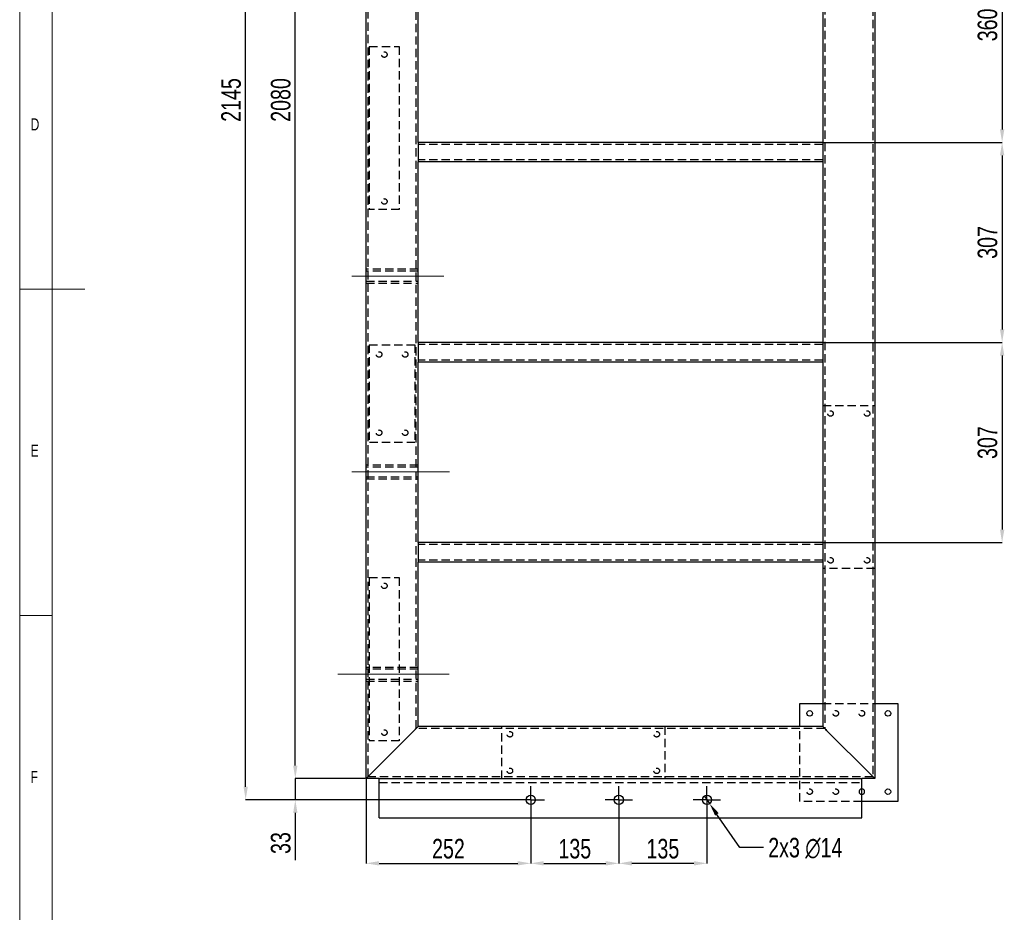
# Model space of a CAD drawing. Header units: millimetres. Extents: x 5 to 3649, y 4 to 418.
# Tile 54 of 105: x 1837 to 1988, y 116 to 253. Entities that reach past the tile are written whole.
import ezdxf

# ---------------------------------------------------------------- set-up
doc = ezdxf.new("R2010")
doc.units = ezdxf.units.MM
doc.header["$PDSIZE"] = -1
doc.linetypes.add('CENTERX2', pattern=[20.32, 12.7, -2.54, 2.54, -2.54])
doc.linetypes.add('HIDDEN', pattern=[1.905, 1.27, -0.635])
for name, color, linetype in [('COTES', 1, 'Continuous'), ('NOTES', 6, 'Continuous'), ('TRAIT-FINS', 9, 'Continuous'), ('TRAIT-MIXTES', 3, 'CENTERX2'), ('TRAIT-TIRET', 2, 'HIDDEN')]:
    doc.layers.add(name, color=color, linetype=linetype)
doc.layers.add('TRAIT-FORT', color=4, linetype='Continuous', lineweight=25)
doc.styles.add('SLDTEXTSTYLE0', font='TXT', dxfattribs={"width": 0.75})
doc.dimstyles.new('SLDDIMSTYLE0', dxfattribs={"dimtxt": 3, "dimasz": 2, "dimexe": 0, "dimexo": 0.0625, "dimgap": 0.75, "dimtad": 1, "dimdec": 0, "dimlfac": 10, "dimrnd": 1e-09, "dimzin": 12, "dimdsep": 46, "dimtxsty": 'SLDTEXTSTYLE0', "dimsah": 1, "dimcen": 0.09, "dimadec": 0, "dimazin": 3, "dimtfac": 1, "dimtdec": 0, "dimtofl": 0, "dimtmove": 0, "dimatfit": 3, "dimfxl": 1, "dimfrac": 2, "dimtolj": 1, "dimtzin": 12, "dimarcsym": 0})
doc.dimstyles.new('SLDDIMSTYLE1', dxfattribs={"dimtxt": 3, "dimasz": 2, "dimexe": 0, "dimexo": 0.0625, "dimgap": 0.75, "dimtad": 1, "dimdec": 0, "dimlfac": 10, "dimrnd": 1e-09, "dimzin": 12, "dimdsep": 46, "dimtxsty": 'SLDTEXTSTYLE0', "dimsah": 1, "dimcen": 0.09, "dimadec": 0, "dimazin": 3, "dimtfac": 1, "dimtdec": 0, "dimtmove": 0, "dimatfit": 0, "dimfxl": 1, "dimfrac": 2, "dimtolj": 1, "dimtzin": 12, "dimarcsym": 0})
doc.dimstyles.new('SLDDIMSTYLE2', dxfattribs={"dimtxt": 3, "dimasz": 2, "dimexe": 0, "dimexo": 0.0625, "dimgap": 0.75, "dimtad": 0, "dimtih": 1, "dimtoh": 1, "dimdec": 0, "dimlfac": 10, "dimrnd": 1e-09, "dimzin": 12, "dimdsep": 46, "dimtxsty": 'SLDTEXTSTYLE0', "dimblk1": 'NONE', "dimsah": 1, "dimcen": 0, "dimadec": 0, "dimazin": 3, "dimtfac": 1, "dimtdec": 0, "dimtmove": 0, "dimatfit": 3, "dimldrblk": 'NONE', "dimfxl": 1, "dimfrac": 2, "dimtolj": 1, "dimtzin": 12, "dimarcsym": 0})

# ---------------------------------------------------------------- blocks, each defined once
blk = doc.blocks.new('*D2170')
at = {"layer": 'COTES', "color": 0, "lineweight": -2, "transparency": 16777216}
for p, q in [((1889.96, 344.69), (1879.18, 344.69)), ((1879.18, 138.69), (1879.18, 342.69)), ((1889.96, 136.69), (1879.18, 136.69))]:
    blk.add_line(p, q, dxfattribs=at)
at = {"layer": 'COTES', "color": 0, "transparency": 16777216}
for points in [[(1878.85, 342.69), (1879.51, 342.69), (1879.18, 344.69)], [(1878.85, 138.69), (1879.51, 138.69), (1879.18, 136.69)]]:
    blk.add_solid(points, dxfattribs=at)
at = {"layer": 'Defpoints', "color": 0, "transparency": 16777216}
for p in [(1879.18, 344.69), (1890.02, 344.69), (1890.02, 136.69)]:
    blk.add_point(p, dxfattribs=at)
at = {"layer": 'COTES', "color": 0, "transparency": 16777216, "insert": (1875.43, 240.69), "char_height": 3, "attachment_point": 2, "rotation": 90, "style": 'SLDTEXTSTYLE0'}
blk.add_mtext('\\A1;2080', dxfattribs=at)
blk = doc.blocks.new('*D2174')
at = {"layer": 'COTES', "color": 0, "lineweight": -2, "transparency": 16777216}
for p, q in [((1960.09, 270.19), (1987.52, 270.19)), ((1987.52, 268.19), (1987.52, 236.19)), ((1960.09, 234.19), (1987.52, 234.19))]:
    blk.add_line(p, q, dxfattribs=at)
at = {"layer": 'COTES', "color": 0, "transparency": 16777216}
for points in [[(1987.19, 268.19), (1987.86, 268.19), (1987.52, 270.19)], [(1987.19, 236.19), (1987.86, 236.19), (1987.52, 234.19)]]:
    blk.add_solid(points, dxfattribs=at)
at = {"layer": 'Defpoints', "color": 0, "transparency": 16777216}
for p in [(1960.02, 270.19), (1960.02, 234.19), (1987.52, 234.19)]:
    blk.add_point(p, dxfattribs=at)
at = {"layer": 'COTES', "color": 0, "transparency": 16777216, "insert": (1983.77, 252.19), "char_height": 3, "attachment_point": 2, "rotation": 90, "style": 'SLDTEXTSTYLE0'}
blk.add_mtext('\\A1;360', dxfattribs=at)
blk = doc.blocks.new('*D2175')
at = {"layer": 'COTES', "color": 0, "lineweight": -2, "transparency": 16777216}
for p, q in [((1960.09, 234.19), (1987.52, 234.19)), ((1987.52, 232.19), (1987.52, 205.53)), ((1960.09, 203.53), (1987.52, 203.53))]:
    blk.add_line(p, q, dxfattribs=at)
at = {"layer": 'COTES', "color": 0, "transparency": 16777216}
for points in [[(1987.19, 232.19), (1987.86, 232.19), (1987.52, 234.19)], [(1987.19, 205.53), (1987.86, 205.53), (1987.52, 203.53)]]:
    blk.add_solid(points, dxfattribs=at)
at = {"layer": 'Defpoints', "color": 0, "transparency": 16777216}
for p in [(1960.02, 234.19), (1960.02, 203.53), (1987.52, 203.53)]:
    blk.add_point(p, dxfattribs=at)
at = {"layer": 'COTES', "color": 0, "transparency": 16777216, "insert": (1983.77, 218.86), "char_height": 3, "attachment_point": 2, "rotation": 90, "style": 'SLDTEXTSTYLE0'}
blk.add_mtext('\\A1;307', dxfattribs=at)
blk = doc.blocks.new('*D2176')
at = {"layer": 'COTES', "color": 0, "lineweight": -2, "transparency": 16777216}
for p, q in [((1960.09, 203.53), (1987.52, 203.53)), ((1987.52, 201.53), (1987.52, 174.86)), ((1960.09, 172.86), (1987.52, 172.86))]:
    blk.add_line(p, q, dxfattribs=at)
at = {"layer": 'COTES', "color": 0, "transparency": 16777216}
for points in [[(1987.19, 201.53), (1987.86, 201.53), (1987.52, 203.53)], [(1987.19, 174.86), (1987.86, 174.86), (1987.52, 172.86)]]:
    blk.add_solid(points, dxfattribs=at)
at = {"layer": 'Defpoints', "color": 0, "transparency": 16777216}
for p in [(1960.02, 203.53), (1960.02, 172.86), (1987.52, 172.86)]:
    blk.add_point(p, dxfattribs=at)
at = {"layer": 'COTES', "color": 0, "transparency": 16777216, "insert": (1983.77, 188.19), "char_height": 3, "attachment_point": 2, "rotation": 90, "style": 'SLDTEXTSTYLE0'}
blk.add_mtext('\\A1;307', dxfattribs=at)
blk = doc.blocks.new('*D2179')
at = {"layer": 'COTES', "color": 0, "lineweight": -2, "transparency": 16777216}
for p, q in [((1913.11, 347.94), (1871.57, 347.94)), ((1871.57, 135.44), (1871.57, 345.94)), ((1913.11, 133.44), (1871.57, 133.44))]:
    blk.add_line(p, q, dxfattribs=at)
at = {"layer": 'COTES', "color": 0, "transparency": 16777216}
for points in [[(1871.24, 345.94), (1871.9, 345.94), (1871.57, 347.94)], [(1871.24, 135.44), (1871.9, 135.44), (1871.57, 133.44)]]:
    blk.add_solid(points, dxfattribs=at)
at = {"layer": 'Defpoints', "color": 0, "transparency": 16777216}
for p in [(1871.57, 347.94), (1913.17, 347.94), (1913.17, 133.44)]:
    blk.add_point(p, dxfattribs=at)
at = {"layer": 'COTES', "color": 0, "transparency": 16777216, "insert": (1867.82, 240.69), "char_height": 3, "attachment_point": 2, "rotation": 90, "style": 'SLDTEXTSTYLE0'}
blk.add_mtext('\\A1;2145', dxfattribs=at)
blk = doc.blocks.new('*D2181')
at = {"layer": 'COTES', "color": 0, "lineweight": -2, "transparency": 16777216}
for p, q in [((1879.18, 138.69), (1879.18, 140.69)), ((1889.96, 136.69), (1879.18, 136.69)), ((1879.18, 136.69), (1879.18, 133.44)), ((1913.11, 133.44), (1879.18, 133.44)), ((1879.18, 131.44), (1879.18, 124.19))]:
    blk.add_line(p, q, dxfattribs=at)
at = {"layer": 'COTES', "color": 0, "transparency": 16777216}
for points in [[(1878.85, 138.69), (1879.51, 138.69), (1879.18, 136.69)], [(1878.85, 131.44), (1879.51, 131.44), (1879.18, 133.44)]]:
    blk.add_solid(points, dxfattribs=at)
at = {"layer": 'Defpoints', "color": 0, "transparency": 16777216}
for p in [(1879.18, 136.69), (1890.02, 136.69), (1913.17, 133.44)]:
    blk.add_point(p, dxfattribs=at)
at = {"layer": 'COTES', "color": 0, "transparency": 16777216, "insert": (1875.43, 126.82), "char_height": 3, "attachment_point": 2, "rotation": 90, "style": 'SLDTEXTSTYLE0'}
blk.add_mtext('\\A1;33', dxfattribs=at)
blk = doc.blocks.new('*D2182')
at = {"layer": 'COTES', "color": 0, "lineweight": -2, "transparency": 16777216}
for p, q in [((1890.02, 136.63), (1890.02, 123.71)), ((1915.27, 131.28), (1915.27, 123.71)), ((1892.02, 123.71), (1913.27, 123.71))]:
    blk.add_line(p, q, dxfattribs=at)
at = {"layer": 'COTES', "color": 0, "transparency": 16777216}
for points in [[(1892.02, 124.05), (1892.02, 123.38), (1890.02, 123.71)], [(1913.27, 124.05), (1913.27, 123.38), (1915.27, 123.71)]]:
    blk.add_solid(points, dxfattribs=at)
at = {"layer": 'Defpoints', "color": 0, "transparency": 16777216}
for p in [(1890.02, 136.69), (1915.27, 131.34), (1915.27, 123.71)]:
    blk.add_point(p, dxfattribs=at)
at = {"layer": 'COTES', "color": 0, "transparency": 16777216, "insert": (1902.65, 127.46), "char_height": 3, "attachment_point": 2, "style": 'SLDTEXTSTYLE0'}
blk.add_mtext('\\A1;252', dxfattribs=at)
blk = doc.blocks.new('*D2183')
at = {"layer": 'COTES', "color": 0, "lineweight": -2, "transparency": 16777216}
for p, q in [((1915.27, 131.28), (1915.27, 123.71)), ((1928.77, 131.28), (1928.77, 123.71)), ((1917.27, 123.71), (1926.77, 123.71))]:
    blk.add_line(p, q, dxfattribs=at)
at = {"layer": 'COTES', "color": 0, "transparency": 16777216}
for points in [[(1917.27, 124.05), (1917.27, 123.38), (1915.27, 123.71)], [(1926.77, 124.05), (1926.77, 123.38), (1928.77, 123.71)]]:
    blk.add_solid(points, dxfattribs=at)
at = {"layer": 'Defpoints', "color": 0, "transparency": 16777216}
for p in [(1915.27, 131.34), (1928.77, 131.34), (1928.77, 123.71)]:
    blk.add_point(p, dxfattribs=at)
at = {"layer": 'COTES', "color": 0, "transparency": 16777216, "insert": (1922.02, 127.46), "char_height": 3, "attachment_point": 2, "style": 'SLDTEXTSTYLE0'}
blk.add_mtext('\\A1;135', dxfattribs=at)
blk = doc.blocks.new('*D2184')
at = {"layer": 'COTES', "color": 0, "lineweight": -2, "transparency": 16777216}
for p, q in [((1928.77, 131.28), (1928.77, 123.71)), ((1942.27, 131.28), (1942.27, 123.71)), ((1940.27, 123.71), (1930.77, 123.71))]:
    blk.add_line(p, q, dxfattribs=at)
at = {"layer": 'COTES', "color": 0, "transparency": 16777216}
for points in [[(1930.77, 124.05), (1930.77, 123.38), (1928.77, 123.71)], [(1940.27, 124.05), (1940.27, 123.38), (1942.27, 123.71)]]:
    blk.add_solid(points, dxfattribs=at)
at = {"layer": 'Defpoints', "color": 0, "transparency": 16777216}
for p in [(1928.77, 131.34), (1942.27, 131.34), (1928.77, 123.71)]:
    blk.add_point(p, dxfattribs=at)
at = {"layer": 'COTES', "color": 0, "transparency": 16777216, "insert": (1935.52, 127.46), "char_height": 3, "attachment_point": 2, "style": 'SLDTEXTSTYLE0'}
blk.add_mtext('\\A1;135', dxfattribs=at)
blk = doc.blocks.new('*D2185')
at = {"layer": 'COTES', "color": 0, "lineweight": -2, "transparency": 16777216}
for p, q in [((1941.88, 134.02), (1942.67, 132.87)), ((1947.32, 126.12), (1943.8, 131.22)), ((1950.92, 126.12), (1947.32, 126.12))]:
    blk.add_line(p, q, dxfattribs=at)
at = {"layer": 'COTES', "color": 0, "transparency": 16777216}
blk.add_solid([(1944.08, 131.41), (1943.53, 131.03), (1942.67, 132.87)], dxfattribs=at)
at = {"layer": 'Defpoints', "color": 0, "transparency": 16777216}
for p in [(1941.88, 134.02), (1942.67, 132.87)]:
    blk.add_point(p, dxfattribs=at)
at = {"layer": 'COTES', "color": 0, "transparency": 16777216, "insert": (1951.67, 127.62), "char_height": 3, "attachment_point": 1, "style": 'SLDTEXTSTYLE0'}
blk.add_mtext('\\A1;2x3 ∅14', dxfattribs=at)
blk = doc.blocks.new('_None')
blk = doc.blocks.new('SW_CENTERMARKSYMBOL_318')
at = {"layer": 'TRAIT-MIXTES', "color": 0}
for p, q in [((0, 1.4), (0, 2.1)), ((-1.4, 0), (-2.1, 0)), ((0, 0), (-1.4, 0)), ((0, 0), (0, 1.4)), ((0, 0), (0, -1.4)), ((0, 0), (1.4, 0)), ((1.4, 0), (2.1, 0)), ((0, -1.4), (0, -2.1))]:
    blk.add_line(p, q, dxfattribs=at)
blk = doc.blocks.new('SW_CENTERMARKSYMBOL_319')
at = {"layer": 'TRAIT-MIXTES', "color": 0}
for p, q in [((0, 1.4), (0, 2.1)), ((-1.4, 0), (-2.1, 0)), ((0, 0), (-1.4, 0)), ((0, 0), (0, 1.4)), ((0, 0), (0, -1.4)), ((0, 0), (1.4, 0)), ((1.4, 0), (2.1, 0)), ((0, -1.4), (0, -2.1))]:
    blk.add_line(p, q, dxfattribs=at)
blk = doc.blocks.new('SW_CENTERMARKSYMBOL_320')
at = {"layer": 'TRAIT-MIXTES', "color": 0}
for p, q in [((0, 1.4), (0, 2.1)), ((-1.4, 0), (-2.1, 0)), ((0, 0), (-1.4, 0)), ((0, 0), (0, 1.4)), ((0, 0), (0, -1.4)), ((0, 0), (1.4, 0)), ((1.4, 0), (2.1, 0)), ((0, -1.4), (0, -2.1))]:
    blk.add_line(p, q, dxfattribs=at)

msp = doc.modelspace()

# ---------------------------------------------------------------- linework, layer by layer
at = {"lineweight": 18}
for p, q in [((1836.932432, 416.713779), (1836.932432, 6.713779)), ((1841.932432, 411.713779), (1841.932432, 11.713779)), ((1836.932432, 211.713779), (1846.932432, 211.713779)), ((1841.932432, 161.713779), (1836.932432, 161.713779))]:
    msp.add_line(p, q, dxfattribs=at)
at = {"layer": 'TRAIT-FINS', "lineweight": 18}
for p, q in [((1887.840466, 213.693068), (1901.927048, 213.693068)), ((1887.840466, 183.693068), (1902.802616, 183.693068)), ((1885.69346, 152.693068), (1902.753523, 152.693068))]:
    msp.add_line(p, q, dxfattribs=at)
at = {"layer": 'TRAIT-FORT', "lineweight": 25}
for p, q in [((1890.022631, 136.69301), (1890.022631, 344.693194)), ((1968.022628, 344.693194), (1968.022628, 136.69301)), ((1898.022623, 234.193239), (1898.022623, 267.193041)), ((1960.022635, 267.193041), (1960.022635, 234.193239)), ((1960.022635, 234.193239), (1898.022623, 234.193239)), ((1898.022623, 234.193239), (1898.022623, 233.593187)), ((1960.022635, 234.193239), (1960.022635, 233.593187)), ((1898.022623, 233.593187), (1898.022623, 231.793032)), ((1960.022635, 233.593187), (1960.022635, 231.793032)), ((1898.022623, 231.793032), (1898.022623, 231.19298)), ((1898.022623, 203.526507), (1898.022623, 231.19298)), ((1960.022635, 231.19298), (1898.022623, 231.19298)), ((1960.022635, 231.793032), (1960.022635, 231.19298)), ((1960.022635, 231.19298), (1960.022635, 203.526507)), ((1960.022635, 203.526507), (1898.022623, 203.526507)), ((1898.022623, 203.526507), (1898.022623, 202.926455)), ((1898.022623, 202.926455), (1898.022623, 201.126299)), ((1960.022635, 203.526507), (1960.022635, 202.926455)), ((1960.022635, 202.926455), (1960.022635, 201.126299)), ((1898.022623, 201.126299), (1898.022623, 200.526247)), ((1960.022635, 201.126299), (1960.022635, 200.526247)), ((1898.022623, 172.859774), (1898.022623, 200.526247)), ((1960.022635, 200.526247), (1898.022623, 200.526247)), ((1960.022635, 200.526247), (1960.022635, 172.859774)), ((1960.022635, 172.859774), (1898.022623, 172.859774)), ((1898.022623, 172.859774), (1898.022623, 172.259722)), ((1898.022623, 172.259722), (1898.022623, 170.459566)), ((1960.022635, 172.859774), (1960.022635, 172.259722)), ((1960.022635, 172.259722), (1960.022635, 170.459566)), ((1898.022623, 170.459566), (1898.022623, 169.859896)), ((1898.022623, 144.693194), (1898.022623, 169.859896)), ((1960.022635, 169.859896), (1898.022623, 169.859896)), ((1960.022635, 170.459566), (1960.022635, 169.859896)), ((1960.022635, 169.859896), (1960.022635, 144.693194)), ((1956.522627, 144.693194), (1956.522627, 148.193178)), ((1956.522627, 148.193178), (1960.022635, 148.193178)), ((1968.022628, 148.193178), (1971.522636, 148.193178)), ((1971.522636, 148.193178), (1971.522636, 133.193026)), ((1890.622635, 137.293062), (1897.422643, 144.093142)), ((1960.022635, 144.693194), (1898.022623, 144.693194)), ((1960.62264, 144.093142), (1967.422624, 137.293062)), ((1892.022629, 136.69301), (1890.022631, 136.69301)), ((1892.022629, 136.69301), (1966.02263, 136.69301)), ((1892.022629, 130.693255), (1892.022629, 136.69301)), ((1968.022628, 136.69301), (1966.02263, 136.69301)), ((1966.02263, 130.693255), (1966.02263, 136.69301)), ((1971.522636, 133.193026), (1966.02263, 133.193026)), ((1892.022629, 130.693255), (1966.02263, 130.693255))]:
    msp.add_line(p, q, dxfattribs=at)
at = {"layer": 'TRAIT-FORT', "lineweight": 25, "flags": 128}
for points in [[(1897.422643, 144.093142), (1897.526832, 144.197283), (1897.62785, 144.298372), (1897.722621, 144.392977), (1897.808309, 144.478808), (1897.882266, 144.552813), (1897.942252, 144.612703), (1897.986455, 144.656954), (1898.013516, 144.684038), (1898.022623, 144.693194)], [(1898.022623, 144.693194), (1898.013516, 144.684038), (1897.986455, 144.656954), (1897.942252, 144.612703), (1897.882266, 144.552813), (1897.808309, 144.478808), (1897.722621, 144.392977), (1897.62785, 144.298372), (1897.526832, 144.197283), (1897.422643, 144.093142)], [(1960.022635, 144.693194), (1960.034151, 144.681368), (1960.068293, 144.647417), (1960.123749, 144.592104), (1960.198374, 144.517336), (1960.289283, 144.426546), (1960.393019, 144.322786), (1960.505576, 144.210253), (1960.62264, 144.093142)], [(1960.62264, 144.093142), (1960.505576, 144.210253), (1960.393019, 144.322786), (1960.289283, 144.426546), (1960.198374, 144.517336), (1960.123749, 144.592104), (1960.068293, 144.647417), (1960.034151, 144.681368), (1960.022635, 144.693194)], [(1890.022631, 136.69301), (1890.03417, 136.704455), (1890.068312, 136.738787), (1890.123744, 136.7941), (1890.198369, 136.868868), (1890.289278, 136.959658), (1890.393014, 137.063418), (1890.505571, 137.175951), (1890.622635, 137.293062)], [(1890.622635, 137.293062), (1890.505571, 137.175951), (1890.393014, 137.063418), (1890.289278, 136.959658), (1890.198369, 136.868868), (1890.123744, 136.7941), (1890.068312, 136.738787), (1890.03417, 136.704455), (1890.022631, 136.69301)], [(1967.422624, 137.293062), (1967.526813, 137.188921), (1967.627854, 137.087832), (1967.722626, 136.993227), (1967.808313, 136.907396), (1967.882247, 136.833391), (1967.942257, 136.773501), (1967.986436, 136.72925), (1968.01352, 136.702166), (1968.022628, 136.69301)], [(1968.022628, 136.69301), (1968.011112, 136.704455), (1967.976971, 136.738787), (1967.921515, 136.7941), (1967.84689, 136.868868), (1967.755981, 136.959658), (1967.652245, 137.063418), (1967.539687, 137.175951), (1967.422624, 137.293062)]]:
    msp.add_lwpolyline(points, dxfattribs=at)
at = {"layer": 'TRAIT-FORT', "lineweight": 25}
for centre, radius in [((1958.022632, 146.693068), 0.425), ((1970.022632, 146.693068), 0.425), ((1970.022632, 134.693068), 0.425), ((1915.272605, 133.443068), 0.7), ((1928.772605, 133.443068), 0.7), ((1942.272605, 133.443068), 0.7)]:
    msp.add_circle(centre, radius, dxfattribs=at)
msp.add_arc((1966.022632, 134.693068), 0.425, 270, 90, dxfattribs=at)
at = {"layer": 'TRAIT-TIRET'}
for p, q in [((1890.322633, 136.993227), (1890.322633, 344.392977)), ((1967.722626, 344.392977), (1967.722626, 136.993227)), ((1897.722621, 144.392977), (1897.722621, 336.993227)), ((1960.322638, 336.993227), (1960.322638, 144.392977)), ((1890.522642, 248.893175), (1890.522642, 223.893175)), ((1890.522642, 248.893175), (1895.122643, 248.893175)), ((1895.122643, 248.893175), (1895.122643, 223.893175)), ((1960.022635, 233.893023), (1898.022623, 233.893023)), ((1960.022635, 231.493197), (1898.022623, 231.493197)), ((1895.122643, 223.893175), (1890.522642, 223.893175)), ((1890.322633, 214.743242), (1890.022631, 214.743242)), ((1898.022623, 214.743242), (1890.022631, 214.743242)), ((1898.022623, 214.443026), (1890.022631, 214.443026)), ((1898.022623, 214.743242), (1897.722621, 214.743242)), ((1890.022631, 212.943087), (1898.022623, 212.943087)), ((1890.022631, 212.643252), (1890.322633, 212.643252)), ((1890.022631, 212.643252), (1898.022623, 212.643252)), ((1897.722621, 212.643252), (1898.022623, 212.643252)), ((1890.522642, 203.193102), (1890.522642, 188.192949)), ((1890.522642, 203.193102), (1897.522635, 203.193102)), ((1897.522635, 203.193102), (1897.522635, 188.192949)), ((1960.022635, 203.22629), (1898.022623, 203.22629)), ((1960.022635, 200.826464), (1898.022623, 200.826464)), ((1960.022635, 193.893252), (1968.022628, 193.893252)), ((1897.522635, 188.192949), (1890.522642, 188.192949)), ((1890.322633, 184.742937), (1890.022631, 184.742937)), ((1898.022623, 184.742937), (1890.022631, 184.742937)), ((1898.022623, 184.443102), (1890.022631, 184.443102)), ((1898.022623, 184.742937), (1897.722621, 184.742937)), ((1890.022631, 182.943163), (1898.022623, 182.943163)), ((1890.022631, 182.642946), (1890.322633, 182.642946)), ((1890.022631, 182.642946), (1898.022623, 182.642946)), ((1897.722621, 182.642946), (1898.022623, 182.642946)), ((1960.022635, 172.559557), (1898.022623, 172.559557)), ((1960.022635, 170.159731), (1898.022623, 170.159731)), ((1968.022628, 168.893252), (1960.022635, 168.893252)), ((1890.522642, 167.493258), (1890.522642, 142.493258)), ((1890.522642, 167.493258), (1895.122643, 167.493258)), ((1895.122643, 167.493258), (1895.122643, 142.493258)), ((1890.322633, 153.743181), (1890.022631, 153.743181)), ((1898.022623, 153.743181), (1890.022631, 153.743181)), ((1898.022623, 153.442965), (1890.022631, 153.442965)), ((1898.022623, 153.743181), (1897.722621, 153.743181)), ((1890.022631, 151.943026), (1898.022623, 151.943026)), ((1890.022631, 151.643191), (1890.322633, 151.643191)), ((1890.022631, 151.643191), (1898.022623, 151.643191)), ((1897.722621, 151.643191), (1898.022623, 151.643191)), ((1960.022635, 148.193178), (1968.022628, 148.193178)), ((1960.322638, 144.392977), (1897.722621, 144.392977)), ((1910.822625, 136.69301), (1910.822625, 144.693194)), ((1935.822625, 144.693194), (1935.822625, 136.69301)), ((1956.522627, 133.193026), (1956.522627, 144.693194)), ((1895.122643, 142.493258), (1890.522642, 142.493258)), ((1967.722626, 136.993227), (1890.322633, 136.993227)), ((1892.022629, 136.092959), (1966.02263, 136.092959)), ((1966.02263, 133.193026), (1956.522627, 133.193026))]:
    msp.add_line(p, q, dxfattribs=at)
for centre in [(1892.822632, 247.643068), (1892.822632, 225.143068), (1892.022632, 201.693068), (1896.022632, 201.693068), (1961.222632, 192.643068), (1966.822632, 192.643068), (1892.022632, 189.693068), (1896.022632, 189.693068), (1961.222632, 170.143068), (1966.822632, 170.143068), (1892.822632, 166.243068), (1962.022632, 146.693068), (1966.022632, 146.693068), (1892.822632, 143.743068), (1912.072632, 143.493068), (1934.572632, 143.493068), (1912.072632, 137.893068), (1934.572632, 137.893068), (1958.022632, 134.693068), (1962.022632, 134.693068)]:
    msp.add_circle(centre, 0.425, dxfattribs=at)
msp.add_arc((1966.022632, 134.693068), 0.425, 90, 270, dxfattribs=at)

# ---------------------------------------------------------------- block references
at = {"layer": 'TRAIT-MIXTES'}
for name, p in [('SW_CENTERMARKSYMBOL_318', (1915.272605, 133.443068)), ('SW_CENTERMARKSYMBOL_319', (1928.772605, 133.443068)), ('SW_CENTERMARKSYMBOL_320', (1942.272605, 133.443068))]:
    msp.add_blockref(name, p, dxfattribs=at)

# ---------------------------------------------------------------- texts
at = {"layer": 'NOTES', "char_height": 1.852083, "attachment_point": 1, "style": 'SLDTEXTSTYLE0'}
for s, insert in [('D', (1838.599099, 237.881796)), ('E', (1838.599099, 187.881796)), ('F', (1838.599099, 137.881796))]:
    msp.add_mtext(s, dxfattribs=dict(at, insert=insert))

# ---------------------------------------------------------------- dimensions: what is measured, and where the dimension line sits
at = {"layer": 'COTES'}
for base, p1, p2, dimstyle, picture, middle in [((1871.571626, 347.943068), (1913.172605, 133.443068), (1913.172605, 347.943068), 'SLDDIMSTYLE0', '*D2179', (1871.571626, 240.693068)), ((1879.181013, 344.693068), (1890.022632, 136.693068), (1890.022632, 344.693068), 'SLDDIMSTYLE0', '*D2170', (1879.181013, 240.693068)), ((1987.522632, 234.193068), (1960.022632, 270.193068), (1960.022632, 234.193068), 'SLDDIMSTYLE0', '*D2174', (1987.522632, 252.193068)), ((1987.522632, 203.526401), (1960.022632, 234.193068), (1960.022632, 203.526401), 'SLDDIMSTYLE0', '*D2175', (1987.522632, 218.859735)), ((1987.522632, 172.859735), (1960.022632, 203.526401), (1960.022632, 172.859735), 'SLDDIMSTYLE0', '*D2176', (1987.522632, 188.193068)), ((1879.1810134, 136.693068), (1913.1726055, 133.4430679), (1890.0226319, 136.693068), 'SLDDIMSTYLE1', '*D2181', (1879.1810134, 126.8180679))]:
    dim = msp.add_linear_dim(base=base, p1=p1, p2=p2, angle=90, dimstyle=dimstyle, dxfattribs=at)
    dim.commit()
    dim.dimension.update_dxf_attribs({"geometry": picture, "text_midpoint": middle, "dimtype": 160})
for base, p1, p2, picture, middle in [((1915.272605, 123.71454), (1890.022632, 136.693068), (1915.272605, 131.343068), '*D2182', (1902.647619, 123.71454)), ((1928.772605, 123.71454), (1915.272605, 131.343068), (1928.772605, 131.343068), '*D2183', (1922.022605, 123.71454)), ((1928.772605, 123.71454), (1942.272605, 131.343068), (1928.772605, 131.343068), '*D2184', (1935.522605, 123.71454))]:
    dim = msp.add_linear_dim(base=base, p1=p1, p2=p2, dimstyle='SLDDIMSTYLE0', dxfattribs=at)
    dim.commit()
    dim.dimension.update_dxf_attribs({"geometry": picture, "text_midpoint": middle, "dimtype": 160})
dim = msp.add_diameter_dim_2p(p1=(1941.875539, 134.019556), p2=(1942.669672, 132.86658), text='2x3 <>', dimstyle='SLDDIMSTYLE2', dxfattribs=at)
dim.commit()
dim.dimension.update_dxf_attribs({"geometry": '*D2185', "text_midpoint": (1958.795311, 126.118707), "dimtype": 163})

doc.saveas('drawing.dxf')
